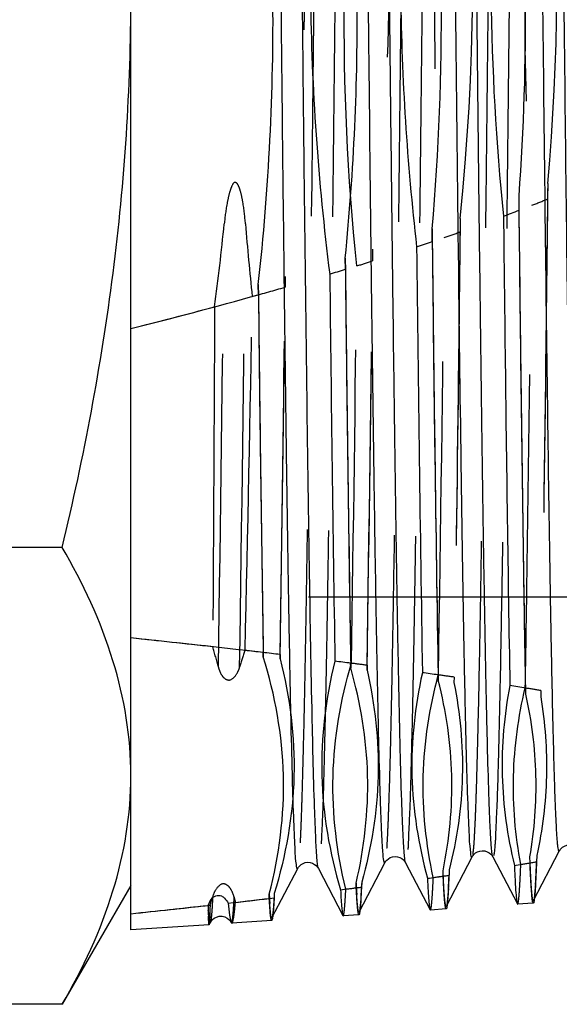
# Model space of a CAD drawing. Header units: millimetres. Extents: x 413 to 587, y 459 to 541.
# Tile 3 of 14: x 539 to 550, y 468 to 488. Entities that reach past the tile are written whole.
import ezdxf

# ---------------------------------------------------------------- set-up
doc = ezdxf.new("R2010")
doc.units = ezdxf.units.MM
doc.header["$LTSCALE"] = 65.185185
doc.linetypes.add('HIDDEN', pattern=[0.2, 0.1, -0.1])
doc.layers.add('KONST.EL_MIT_GEO', color=7, linetype='CONTINUOUS')

msp = doc.modelspace()

# ---------------------------------------------------------------- linework, layer by layer
at = {"layer": 'KONST.EL_MIT_GEO', "color": 7, "linetype": 'Continuous'}
for p, q in [((541.156, 469.108), (541.156, 530.892)), ((549.225, 484.073), (549.222, 484.373)), ((547.42, 483.422), (547.417, 483.683)), ((545.613, 482.843), (545.611, 483.077)), ((543.806, 482.315), (543.804, 482.53)), ((539.73, 477.062), (529.595, 477.062)), ((543.908, 474.785), (543.906, 474.874)), ((545.726, 474.555), (545.723, 474.654)), ((547.544, 474.3), (547.541, 474.41)), ((549.363, 474.009), (549.36, 474.136)), ((549.524, 469.719), (550.059, 470.746)), ((545.9, 469.478), (546.435, 470.505)), ((546.865, 470.505), (547.375, 469.526)), ((547.712, 469.599), (548.247, 470.626)), ((548.677, 470.626), (549.187, 469.647)), ((549.451, 470.501), (549.448, 470.628)), ((544.088, 469.358), (544.622, 470.385)), ((545.053, 470.385), (545.562, 469.406)), ((547.646, 470.227), (547.643, 470.338)), ((545.839, 469.984), (545.837, 470.082)), ((541.156, 470.03), (539.73, 467.561)), ((544.032, 469.763), (544.03, 469.853)), ((549.519, 469.664), (549.192, 469.642)), ((547.375, 469.526), (547.38, 469.521)), ((547.707, 469.543), (547.38, 469.521)), ((549.187, 469.647), (549.192, 469.642)), ((542.782, 469.217), (542.807, 469.264)), ((542.933, 469.376), (542.992, 469.391)), ((543.238, 469.264), (543.233, 469.279)), ((544.083, 469.302), (543.253, 469.247)), ((545.562, 469.406), (545.568, 469.401)), ((545.895, 469.423), (545.568, 469.401)), ((542.781, 469.216), (541.156, 469.108)), ((542.782, 469.217), (542.781, 469.216)), ((539.73, 467.561), (529.595, 467.561))]:
    msp.add_line(p, q, dxfattribs=at)
at = {"layer": 'KONST.EL_MIT_GEO', "color": 8, "linetype": 'HIDDEN'}
for p, q in [((549.819, 484.627), (549.815, 484.307)), ((547.999, 483.898), (547.996, 483.621)), ((546.18, 483.261), (546.178, 483.018)), ((544.362, 482.694), (544.36, 482.472)), ((564.401, 476.024), (525.869, 476.024)), ((544.258, 474.833), (544.256, 474.742)), ((546.065, 474.61), (546.063, 474.51)), ((547.871, 474.363), (547.869, 474.25)), ((549.677, 474.084), (549.673, 473.955)), ((549.591, 470.653), (549.588, 470.524)), ((547.772, 470.358), (547.769, 470.245)), ((545.953, 470.098), (545.951, 469.998)), ((544.135, 469.866), (544.133, 469.775))]:
    msp.add_line(p, q, dxfattribs=at)
at = {"layer": 'KONST.EL_MIT_GEO', "color": 7, "linetype": 'Continuous'}
for points in [[(548.247, 470.626), (548.253, 470.638), (548.267, 470.657), (548.289, 470.683), (548.321, 470.709), (548.36, 470.732), (548.407, 470.748), (548.459, 470.755), (548.51, 470.75), (548.558, 470.734), (548.602, 470.71), (548.634, 470.683), (548.655, 470.66), (548.669, 470.641), (548.677, 470.626)], [(550.059, 470.746), (550.067, 470.759), (550.08, 470.779), (550.1, 470.801), (550.127, 470.825), (550.167, 470.849), (550.217, 470.867), (550.269, 470.874), (550.321, 470.87), (550.371, 470.854), (550.412, 470.831), (550.443, 470.806), (550.465, 470.782), (550.481, 470.761), (550.489, 470.746)], [(544.622, 470.385), (544.629, 470.396), (544.642, 470.415), (544.664, 470.44), (544.695, 470.466), (544.733, 470.489), (544.779, 470.506), (544.83, 470.513), (544.881, 470.509), (544.93, 470.495), (544.974, 470.471), (545.007, 470.445), (545.029, 470.421), (545.043, 470.402), (545.053, 470.385)], [(546.435, 470.505), (546.441, 470.517), (546.455, 470.536), (546.477, 470.561), (546.508, 470.588), (546.547, 470.61), (546.593, 470.627), (546.646, 470.634), (546.697, 470.629), (546.745, 470.614), (546.789, 470.59), (546.821, 470.563), (546.842, 470.54), (546.856, 470.52), (546.865, 470.505)], [(542.807, 469.264), (542.814, 469.277), (542.83, 469.299), (542.853, 469.324), (542.886, 469.351), (542.933, 469.376)], [(542.992, 469.391), (543.052, 469.391), (543.107, 469.377), (543.158, 469.352), (543.194, 469.322), (543.216, 469.298), (543.23, 469.279), (543.238, 469.264)]]:
    msp.add_lwpolyline(points, dxfattribs=at)
for centre, radius, start, end in [((497.964, 488.04), 49.645, 354.9651, 6.2164), ((598.775, 489.064), 50.137, 175.3274, 185.856), ((499.389, 488.034), 49.968, 355.7986, 5.3861), ((535.113, 520.635), 39.191, 290.5959, 291.1055), ((1868.031, 496.867), 1320.68, 180.57199, 180.979071), ((529.508, 536.391), 55.916, 288.3311, 288.6832), ((1886.205, 496.994), 1338.854, 180.580806, 180.966494), ((2330.996, 502.949), 1784.01, 180.630644, 180.915117), ((1907.955, 497.153), 1362.416, 180.591964, 180.950364), ((523.856, 554.195), 74.595, 286.69618, 286.95774), ((1924.065, 497.26), 1378.527, 180.599248, 180.939652), ((2330.483, 502.672), 1785.306, 180.63955, 180.897903), ((1943.975, 497.404), 1400.25, 180.608651, 180.925595), ((514.613, 586.775), 108.463, 284.16514, 285.61395), ((1958.981, 497.503), 1415.256, 180.614873, 180.916136), ((516.316, 237.473), 239, 83.37096, 84.0342), ((525.697, 316.995), 158.926, 82.76084, 82.88), ((531.364, 359.818), 115.728, 81.96459, 82.1286), ((536.99, 397.648), 77.482, 80.81327, 81.05899), ((537.273, 545.206), 75.691, 279.0088, 279.25833), ((531.691, 582.475), 113.377, 277.92338, 278.08967), ((526.063, 624.735), 156.009, 277.1621, 277.28276), ((519.566, 678.619), 210.285, 276.44655, 276.68156), ((514.391, 725.013), 256.966, 275.97857, 276.33873), ((557.543, 469.931), 14.784, 181.2134, 181.5972), ((556.47, 469.893), 13.711, 181.561, 182.0963), ((543.167, 469.503), 0.944, 351.037, 352.6633)]:
    msp.add_arc(centre, radius, start, end, dxfattribs=at)
at = {"layer": 'KONST.EL_MIT_GEO', "color": 8, "linetype": 'HIDDEN'}
for centre, radius, start, end in [((597.136, 488.004), 49.672, 173.6245, 185.1945), ((498.111, 489.03), 50.152, 354.1269, 4.6904), ((599.375, 487.999), 50.034, 174.435, 184.3834), ((500.154, 489.028), 49.859, 354.9367, 3.8775), ((536.932, 515.978), 34.192, 291.5439, 292.136), ((489.926, 489.071), 53.432, 352.4652, 354.3253), ((-1441.418, 505.339), 1984.631, 359.111653, 359.377817), ((-1440.977, 505.339), 1984.631, 359.111653, 359.377817), ((595.561, 487.902), 52.186, 184.5218, 186.1854), ((531.298, 531.14), 50.368, 288.9657, 289.3608), ((-805.187, 497.185), 1352.925, 359.035422, 359.420706), ((-1258.379, 503.145), 1804.669, 359.090852, 359.368697), ((525.624, 548.434), 68.57, 287.15559, 287.44261), ((-1258.046, 503.017), 1804.335, 359.097918, 359.364928), ((-845.696, 497.433), 1391.621, 359.061994, 359.402265), ((-1259.657, 502.847), 1804.132, 359.107405, 359.359944), ((519.356, 569.592), 90.637, 285.56609, 286.01394), ((-1259.646, 502.732), 1804.12, 359.113931, 359.35656), ((-390.076, 497.761), 933.883, 358.598395, 359.050121), ((513.08, 592.671), 114.555, 284.1872, 285.08685), ((514.549, 221.08), 255.487, 83.63851, 84.02217), ((533.229, 472.102), 10.053, 14.2082, 16.7198), ((553.527, 471.52), 10.562, 161.2321, 163.2193), ((520.472, 273.827), 202.409, 83.25135, 83.45963), ((526.769, 325.427), 150.426, 82.62984, 82.755), ((532.391, 367.09), 108.385, 81.78864, 81.96262), ((537.968, 403.696), 71.355, 80.55584, 80.8205), ((537.691, 542.625), 73.076, 279.10912, 279.3696), ((514.616, 471.925), 35, 357.2792, 357.7061), ((562.817, 470.869), 16.998, 182.6522, 183.4672), ((532.07, 579.791), 110.666, 277.98384, 278.1554), ((523.912, 471.296), 23.88, 356.817, 357.4776), ((530.116, 471.193), 19.483, 356.6339, 357.2641), ((526.408, 622.018), 153.271, 277.20187, 277.32545), ((528.191, 470.859), 17.781, 356.4959, 357.2238), ((532.829, 472.815), 10.471, 342.2444, 343.2584), ((552.874, 472.22), 9.878, 194.1865, 194.8917), ((519.963, 675.179), 206.822, 276.48664, 276.71119), ((560.689, 470.722), 16.681, 182.9862, 183.2949), ((555.478, 470.419), 11.461, 183.2818, 183.8258), ((514.456, 724.407), 256.356, 275.97827, 276.34809)]:
    msp.add_arc(centre, radius, start, end, dxfattribs=at)
at = {"layer": 'KONST.EL_MIT_GEO', "color": 7, "linetype": 'Continuous'}
for points, knots in [([(544.622, 470.385), (544.609, 470.358), (544.569, 470.66), (544.57, 470.847), (544.53, 471.582), (544.51, 472.427), (544.48, 473.596), (544.454, 474.985), (544.426, 476.616), (544.387, 479.205), (544.34, 482.895), (544.286, 487.764), (544.232, 493.088), (544.177, 498.669), (544.122, 504.299), (544.068, 509.771), (544.013, 514.882), (543.96, 519.442), (543.906, 523.283), (543.859, 525.967), (543.819, 527.65), (543.793, 528.535), (543.766, 529.155), (543.748, 529.48), (543.733, 529.597)], [0, 0, 0, 0, 0.001502, 0.007586, 0.018245, 0.033386, 0.052868, 0.07651, 0.104093, 0.13536, 0.207753, 0.291001, 0.382017, 0.477426, 0.573691, 0.667244, 0.75462, 0.832585, 0.898252, 0.949193, 0.968531, 0.983528, 0.994049, 1, 1, 1, 1]), ([(545.027, 470.555), (545.014, 470.696), (544.995, 471.061), (544.955, 472.114), (544.912, 474.013), (544.86, 476.939), (544.809, 480.653), (544.757, 485.026), (544.705, 489.911), (544.653, 495.141), (544.6, 500.536), (544.548, 505.914), (544.496, 511.092), (544.443, 515.892), (544.392, 520.152), (544.34, 523.726), (544.295, 526.218), (544.257, 527.781), (544.232, 528.604), (544.206, 529.183), (544.188, 529.487), (544.174, 529.597)], [0, 0, 0, 0, 0.007188, 0.018573, 0.053521, 0.103658, 0.167275, 0.242202, 0.325882, 0.415463, 0.507891, 0.600018, 0.688704, 0.770933, 0.843903, 0.905134, 0.952543, 0.970543, 0.984523, 0.994369, 1, 1, 1, 1]), ([(546.865, 470.505), (546.855, 470.524), (546.849, 470.592), (546.833, 470.725), (546.821, 470.93), (546.807, 471.204), (546.793, 471.549), (546.773, 472.144), (546.749, 473.054), (546.721, 474.339), (546.693, 475.871), (546.665, 477.637), (546.637, 479.618), (546.609, 481.795), (546.57, 485.029), (546.523, 489.393), (546.467, 494.893), (546.412, 500.59), (546.356, 506.265), (546.301, 511.7), (546.246, 516.687), (546.198, 520.473), (546.159, 523.135), (546.131, 524.813), (546.104, 526.243), (546.074, 527.448), (546.053, 528.319), (546.013, 529.078), (546.013, 529.27), (545.973, 529.582), (545.959, 529.555)], [0, 0, 0, 0, 0.001091, 0.003371, 0.006843, 0.011502, 0.017338, 0.024336, 0.041752, 0.063581, 0.089614, 0.119601, 0.153251, 0.19024, 0.230212, 0.317538, 0.411869, 0.509579, 0.606913, 0.700133, 0.785657, 0.860204, 0.892447, 0.920914, 0.945329, 0.965459, 0.981112, 0.992139, 0.998438, 1, 1, 1, 1]), ([(548.677, 470.626), (548.667, 470.645), (548.661, 470.713), (548.645, 470.845), (548.633, 471.05), (548.619, 471.323), (548.605, 471.666), (548.585, 472.259), (548.561, 473.166), (548.533, 474.445), (548.505, 475.972), (548.477, 477.73), (548.449, 479.703), (548.421, 481.872), (548.382, 485.093), (548.335, 489.439), (548.28, 494.917), (548.224, 500.59), (548.168, 506.242), (548.113, 511.655), (548.058, 516.621), (548.01, 520.392), (547.971, 523.042), (547.943, 524.713), (547.916, 526.138), (547.886, 527.337), (547.865, 528.205), (547.825, 528.96), (547.825, 529.151), (547.785, 529.462), (547.771, 529.435)], [0, 0, 0, 0, 0.001093, 0.003375, 0.00685, 0.011511, 0.017349, 0.02435, 0.041769, 0.063603, 0.08964, 0.119629, 0.153283, 0.190275, 0.23025, 0.31758, 0.411913, 0.509624, 0.606957, 0.700173, 0.785693, 0.860233, 0.892474, 0.920936, 0.945348, 0.965475, 0.981123, 0.992146, 0.998442, 1, 1, 1, 1]), ([(548.247, 470.626), (548.233, 470.599), (548.193, 470.908), (548.193, 471.099), (548.153, 471.85), (548.132, 472.714), (548.102, 473.908), (548.075, 475.326), (548.047, 476.989), (548.008, 479.628), (547.961, 483.382), (547.905, 488.327), (547.85, 493.719), (547.795, 499.352), (547.739, 505.01), (547.684, 510.477), (547.629, 515.546), (547.582, 519.43), (547.543, 522.195), (547.515, 523.963), (547.487, 525.502), (547.459, 526.798), (547.432, 527.837), (547.408, 528.539), (547.388, 528.965), (547.375, 529.182), (547.36, 529.328), (547.352, 529.403), (547.344, 529.428)], [0, 0, 0, 0, 0.00155, 0.007817, 0.018789, 0.034368, 0.054406, 0.078709, 0.107046, 0.139145, 0.213366, 0.298534, 0.391394, 0.488398, 0.585842, 0.680004, 0.767292, 0.844375, 0.878154, 0.908316, 0.934575, 0.956678, 0.974417, 0.987623, 0.992486, 0.996173, 0.998678, 1, 1, 1, 1]), ([(546.435, 470.505), (546.422, 470.481), (546.399, 470.639), (546.394, 470.724), (546.377, 470.952), (546.366, 471.208), (546.346, 471.694), (546.323, 472.449), (546.296, 473.54), (546.27, 474.864), (546.243, 476.412), (546.205, 478.878), (546.159, 482.4), (546.106, 487.06), (546.053, 492.178), (546, 497.573), (545.947, 503.054), (545.893, 508.428), (545.84, 513.506), (545.787, 518.108), (545.734, 522.072), (545.684, 525.259), (545.631, 527.556), (545.596, 528.779), (545.566, 529.226)], [0, 0, 0, 0, 0.001415, 0.003761, 0.007207, 0.011749, 0.017376, 0.031836, 0.05046, 0.073084, 0.099508, 0.129498, 0.199086, 0.279389, 0.367571, 0.46052, 0.554956, 0.647548, 0.73503, 0.81432, 0.882622, 0.937533, 0.977122, 1, 1, 1, 1]), ([(550.059, 470.746), (550.049, 470.727), (550.025, 470.848), (550.023, 470.916), (550.007, 471.096), (549.997, 471.3), (549.979, 471.69), (549.958, 472.296), (549.934, 473.175), (549.91, 474.246), (549.886, 475.502), (549.852, 477.519), (549.811, 480.425), (549.763, 484.312), (549.715, 488.649), (549.667, 493.311), (549.619, 498.166), (549.555, 504.62), (549.48, 512.133), (549.389, 519.902), (549.32, 524.503), (549.277, 526.411)], [0, 0, 0, 0, 0.001143, 0.003098, 0.005987, 0.009808, 0.014555, 0.02679, 0.042608, 0.061894, 0.08451, 0.110294, 0.170603, 0.241093, 0.319743, 0.404299, 0.492338, 0.58134, 0.752083, 0.897127, 1, 1, 1, 1]), ([(550.463, 470.916), (550.436, 471.212), (550.408, 472.053), (550.361, 473.665), (550.319, 475.965), (550.273, 478.889), (550.228, 482.364), (550.164, 487.823), (550.088, 495.252), (550, 504.343), (549.912, 512.987), (549.825, 520.292), (549.759, 524.612), (549.718, 526.411)], [0, 0, 0, 0, 0.016105, 0.045431, 0.08722, 0.140386, 0.203543, 0.275048, 0.435489, 0.605123, 0.766423, 0.902737, 1, 1, 1, 1]), ([(543.804, 482.53), (544.024, 484.528), (544.232, 488.554), (543.939, 492.574), (543.681, 494.568)], [0, 0, 0, 0, 0.499949, 1, 1, 1, 1]), ([(545.168, 494.353), (544.965, 492.426), (544.772, 488.544), (545.046, 484.668), (545.287, 482.744)], [0, 0, 0, 0, 0.499958, 1, 1, 1, 1]), ([(545.611, 483.077), (545.791, 484.895), (545.96, 488.553), (545.715, 492.207), (545.499, 494.021)], [0, 0, 0, 0, 0.49996, 1, 1, 1, 1]), ([(546.986, 493.785), (546.821, 492.045), (546.669, 488.545), (546.895, 485.05), (547.094, 483.313)], [0, 0, 0, 0, 0.499956, 1, 1, 1, 1]), ([(539.73, 477.062), (540.18, 478.941), (540.9, 482.741), (541.156, 486.604), (541.156, 488.531)], [0, 0, 0, 0, 0.500562, 1, 1, 1, 1]), ([(549.363, 474.009), (549.351, 474.707), (549.294, 478.161), (549.253, 481.616), (549.222, 484.373)], [0, 0, 0, 0, 0.20192, 1, 1, 1, 1]), ([(549.36, 474.136), (549.348, 474.812), (549.294, 478.124), (549.255, 481.437), (549.225, 484.073)], [0, 0, 0, 0, 0.204128, 1, 1, 1, 1]), ([(548.9, 483.949), (548.91, 483), (548.948, 479.746), (548.991, 476.493), (549.032, 474.189)], [0, 0, 0, 0, 0.291653, 1, 1, 1, 1]), ([(541.156, 472.311), (541.156, 473.118), (540.877, 474.793), (540.161, 476.316), (539.73, 477.062)], [0, 0, 0, 0, 0.483396, 1, 1, 1, 1]), ([(544.03, 469.853), (544.24, 470.654), (544.454, 472.329), (544.155, 473.989), (543.908, 474.785)], [0, 0, 0, 0, 0.498501, 1, 1, 1, 1]), ([(545.395, 474.695), (545.201, 473.921), (545.005, 472.31), (545.283, 470.711), (545.513, 469.943)], [0, 0, 0, 0, 0.498551, 1, 1, 1, 1]), ([(545.837, 470.082), (546.009, 470.812), (546.179, 472.327), (545.932, 473.83), (545.726, 474.555)], [0, 0, 0, 0, 0.498629, 1, 1, 1, 1]), ([(547.213, 474.456), (547.056, 473.757), (546.903, 472.311), (547.13, 470.876), (547.32, 470.181)], [0, 0, 0, 0, 0.49869, 1, 1, 1, 1]), ([(547.643, 470.338), (547.777, 470.987), (547.905, 472.325), (547.709, 473.654), (547.544, 474.3)], [0, 0, 0, 0, 0.498779, 1, 1, 1, 1]), ([(549.032, 474.189), (548.913, 473.574), (548.801, 472.313), (548.977, 471.06), (549.126, 470.449)], [0, 0, 0, 0, 0.498839, 1, 1, 1, 1]), ([(549.448, 470.628), (549.545, 471.185), (549.633, 472.323), (549.487, 473.455), (549.363, 474.009)], [0, 0, 0, 0, 0.498948, 1, 1, 1, 1]), ([(539.73, 467.561), (540.161, 468.307), (540.877, 469.83), (541.156, 471.505), (541.156, 472.311)], [0, 0, 0, 0, 0.516604, 1, 1, 1, 1]), ([(545.053, 470.385), (545.044, 470.402), (545.038, 470.461), (545.03, 470.517), (545.027, 470.555)], [0, 0, 0, 0, 0.328029, 1, 1, 1, 1]), ([(549.519, 469.664), (549.514, 469.663), (549.507, 469.688), (549.5, 469.721), (549.492, 469.791), (549.484, 469.881), (549.476, 470), (549.464, 470.209), (549.456, 470.379), (549.451, 470.501)], [0, 0, 0, 0, 0.018094, 0.065533, 0.143839, 0.253216, 0.393679, 0.565087, 1, 1, 1, 1]), ([(549.126, 470.449), (549.13, 470.34), (549.139, 470.149), (549.152, 469.905), (549.17, 469.749), (549.176, 469.669), (549.187, 469.647)], [0, 0, 0, 0, 0.407662, 0.71066, 0.908027, 1, 1, 1, 1]), ([(547.32, 470.181), (547.324, 470.092), (547.332, 469.938), (547.343, 469.739), (547.359, 469.611), (547.365, 469.545), (547.375, 469.526)], [0, 0, 0, 0, 0.404938, 0.706893, 0.905195, 1, 1, 1, 1]), ([(547.707, 469.543), (547.703, 469.543), (547.696, 469.563), (547.69, 469.59), (547.683, 469.647), (547.672, 469.759), (547.658, 469.957), (547.65, 470.127), (547.646, 470.227)], [0, 0, 0, 0, 0.018615, 0.066162, 0.144491, 0.253845, 0.5654, 1, 1, 1, 1]), ([(545.513, 469.943), (545.517, 469.87), (545.524, 469.744), (545.535, 469.582), (545.548, 469.476), (545.554, 469.422), (545.562, 469.406)], [0, 0, 0, 0, 0.402137, 0.703017, 0.902179, 1, 1, 1, 1]), ([(545.895, 469.423), (545.891, 469.423), (545.885, 469.438), (545.88, 469.462), (545.873, 469.507), (545.863, 469.6), (545.851, 469.762), (545.843, 469.902), (545.839, 469.984)], [0, 0, 0, 0, 0.019255, 0.066956, 0.145267, 0.254502, 0.565698, 1, 1, 1, 1]), ([(542.762, 469.618), (542.789, 469.699), (542.863, 469.834), (543.032, 469.828), (543.117, 469.759), (543.157, 469.702), (543.176, 469.664)], [0, 0, 0, 0, 0.443087, 0.645949, 0.783517, 1, 1, 1, 1]), ([(543.176, 469.664), (543.184, 469.582), (543.2, 469.453), (543.219, 469.324), (543.233, 469.279)], [0, 0, 0, 0, 0.638883, 1, 1, 1, 1]), ([(544.083, 469.302), (544.079, 469.302), (544.074, 469.315), (544.066, 469.349), (544.054, 469.438), (544.043, 469.58), (544.036, 469.696), (544.032, 469.763)], [0, 0, 0, 0, 0.019972, 0.067845, 0.25521, 0.56604, 1, 1, 1, 1]), ([(549.54, 469.746), (549.538, 469.726), (549.532, 469.704), (549.527, 469.664), (549.519, 469.664)], [0, 0, 0, 0, 0.726615, 1, 1, 1, 1]), ([(542.775, 469.397), (542.774, 469.406), (542.77, 469.447), (542.767, 469.487), (542.764, 469.519)], [0, 0, 0, 0, 0.220878, 1, 1, 1, 1]), ([(542.781, 469.216), (542.778, 469.216), (542.779, 469.239), (542.773, 469.264), (542.772, 469.323), (542.769, 469.365), (542.768, 469.391)], [0, 0, 0, 0, 0.063959, 0.251343, 0.563411, 1, 1, 1, 1]), ([(543.233, 469.279), (543.234, 469.274), (543.238, 469.263), (543.246, 469.247), (543.254, 469.247)], [0, 0, 0, 0, 0.391233, 1, 1, 1, 1]), ([(544.088, 469.309), (544.087, 469.307), (544.086, 469.305), (544.084, 469.303), (544.083, 469.302)], [0, 0, 0, 0, 0.622767, 1, 1, 1, 1]), ([(544.099, 469.356), (544.099, 469.351), (544.096, 469.335), (544.093, 469.318), (544.088, 469.309)], [0, 0, 0, 0, 0.337209, 1, 1, 1, 1])]:
    msp.add_open_spline(points, degree=3, knots=knots, dxfattribs=at)
at = {"layer": 'KONST.EL_MIT_GEO', "color": 8, "linetype": 'HIDDEN'}
for points, knots in [([(545.528, 529.555), (545.514, 529.583), (545.476, 529.268), (545.474, 529.074), (545.435, 528.312), (545.413, 527.437), (545.383, 526.227), (545.356, 524.791), (545.328, 523.107), (545.289, 520.436), (545.241, 516.638), (545.186, 511.637), (545.131, 506.188), (545.075, 500.501), (545.02, 494.793), (544.964, 489.285), (544.917, 484.916), (544.878, 481.679), (544.85, 479.499), (544.822, 477.517), (544.794, 475.751), (544.766, 474.218), (544.739, 472.933), (544.714, 472.023), (544.694, 471.428), (544.681, 471.084), (544.666, 470.809), (544.655, 470.604), (544.639, 470.472), (544.632, 470.404), (544.622, 470.385)], [0, 0, 0, 0, 0.001578, 0.007903, 0.018963, 0.034655, 0.054829, 0.079291, 0.107805, 0.140097, 0.214734, 0.30033, 0.393595, 0.490942, 0.588631, 0.68291, 0.770157, 0.810084, 0.847026, 0.880627, 0.910566, 0.936554, 0.958342, 0.975723, 0.982705, 0.988528, 0.993176, 0.99664, 0.998913, 1, 1, 1, 1]), ([(545.959, 529.555), (545.949, 529.536), (545.943, 529.468), (545.927, 529.335), (545.915, 529.129), (545.901, 528.854), (545.887, 528.509), (545.867, 527.913), (545.843, 527.001), (545.815, 525.714), (545.787, 524.178), (545.759, 522.409), (545.731, 520.424), (545.703, 518.242), (545.664, 515.002), (545.617, 510.63), (545.561, 505.118), (545.506, 499.41), (545.45, 493.723), (545.395, 488.277), (545.34, 483.28), (545.292, 479.486), (545.253, 476.819), (545.225, 475.137), (545.198, 473.704), (545.168, 472.497), (545.147, 471.623), (545.107, 470.863), (545.106, 470.671), (545.067, 470.357), (545.053, 470.385)], [0, 0, 0, 0, 0.001091, 0.00337, 0.006842, 0.011502, 0.017337, 0.024335, 0.04175, 0.063579, 0.089611, 0.119596, 0.153245, 0.190233, 0.230204, 0.317528, 0.411857, 0.509566, 0.606899, 0.700118, 0.785643, 0.860191, 0.892436, 0.920903, 0.94532, 0.965452, 0.981106, 0.992135, 0.998437, 1, 1, 1, 1]), ([(547.341, 529.435), (547.326, 529.462), (547.288, 529.149), (547.286, 528.956), (547.247, 528.197), (547.226, 527.325), (547.196, 526.121), (547.169, 524.691), (547.14, 523.014), (547.101, 520.354), (547.054, 516.571), (546.998, 511.591), (546.943, 506.164), (546.887, 500.5), (546.832, 494.816), (546.776, 489.33), (546.729, 484.979), (546.69, 481.755), (546.662, 479.584), (546.634, 477.61), (546.606, 475.851), (546.578, 474.324), (546.551, 473.044), (546.527, 472.137), (546.506, 471.544), (546.493, 471.201), (546.479, 470.928), (546.467, 470.724), (546.451, 470.592), (546.444, 470.524), (546.435, 470.505)], [0, 0, 0, 0, 0.001576, 0.007899, 0.018957, 0.034646, 0.054818, 0.079278, 0.10779, 0.14008, 0.214712, 0.300306, 0.393568, 0.490913, 0.588602, 0.682881, 0.770131, 0.810059, 0.847002, 0.880606, 0.910547, 0.936537, 0.958329, 0.975712, 0.982697, 0.988521, 0.993171, 0.996637, 0.998911, 1, 1, 1, 1]), ([(547.771, 529.435), (547.761, 529.416), (547.755, 529.347), (547.739, 529.215), (547.727, 529.01), (547.713, 528.736), (547.699, 528.392), (547.679, 527.798), (547.655, 526.89), (547.627, 525.607), (547.599, 524.078), (547.571, 522.316), (547.543, 520.339), (547.515, 518.166), (547.476, 514.938), (547.429, 510.583), (547.373, 505.094), (547.318, 499.409), (547.262, 493.746), (547.207, 488.322), (547.152, 483.346), (547.104, 479.567), (547.065, 476.911), (547.037, 475.237), (547.01, 473.809), (546.98, 472.608), (546.959, 471.738), (546.919, 470.981), (546.919, 470.79), (546.879, 470.478), (546.865, 470.505)], [0, 0, 0, 0, 0.001093, 0.003376, 0.006851, 0.011513, 0.017351, 0.024352, 0.041772, 0.063605, 0.089642, 0.119632, 0.153284, 0.190276, 0.23025, 0.317577, 0.411908, 0.509617, 0.606948, 0.700163, 0.785682, 0.860223, 0.892464, 0.920928, 0.94534, 0.965468, 0.981118, 0.992142, 0.99844, 1, 1, 1, 1]), ([(549.153, 529.311), (549.138, 529.338), (549.1, 529.027), (549.098, 528.835), (549.059, 528.08), (549.038, 527.212), (549.008, 526.013), (548.981, 524.59), (548.953, 522.919), (548.913, 520.271), (548.866, 516.504), (548.81, 511.544), (548.755, 506.14), (548.699, 500.499), (548.644, 494.838), (548.588, 489.375), (548.541, 485.042), (548.503, 481.83), (548.474, 479.669), (548.446, 477.703), (548.418, 475.951), (548.391, 474.43), (548.363, 473.155), (548.339, 472.252), (548.319, 471.662), (548.305, 471.32), (548.291, 471.048), (548.279, 470.844), (548.263, 470.713), (548.257, 470.645), (548.247, 470.626)], [0, 0, 0, 0, 0.001574, 0.007891, 0.01894, 0.034621, 0.054785, 0.079238, 0.107746, 0.140033, 0.214667, 0.300263, 0.393529, 0.490878, 0.588569, 0.68285, 0.770102, 0.810032, 0.846977, 0.880582, 0.910526, 0.93652, 0.958314, 0.9757, 0.982686, 0.988513, 0.993165, 0.996632, 0.998909, 1, 1, 1, 1]), ([(549.583, 529.311), (549.573, 529.292), (549.567, 529.224), (549.551, 529.093), (549.539, 528.889), (549.525, 528.616), (549.511, 528.274), (549.491, 527.682), (549.467, 526.778), (549.439, 525.501), (549.411, 523.978), (549.383, 522.223), (549.355, 520.254), (549.327, 518.09), (549.289, 514.875), (549.241, 510.538), (549.186, 505.072), (549.13, 499.409), (549.075, 493.769), (549.019, 488.368), (548.964, 483.412), (548.916, 479.649), (548.877, 477.004), (548.849, 475.337), (548.822, 473.916), (548.792, 472.719), (548.771, 471.853), (548.731, 471.1), (548.731, 470.909), (548.691, 470.599), (548.677, 470.626)], [0, 0, 0, 0, 0.001093, 0.003373, 0.006846, 0.011506, 0.017341, 0.024338, 0.041752, 0.063581, 0.089615, 0.119605, 0.15326, 0.190255, 0.230233, 0.317571, 0.411912, 0.509628, 0.606964, 0.700182, 0.785702, 0.860243, 0.892482, 0.920944, 0.945355, 0.96548, 0.981127, 0.992149, 0.998443, 1, 1, 1, 1]), ([(544.482, 494.333), (544.687, 492.4), (544.88, 488.509), (544.605, 484.622), (544.362, 482.694)], [0, 0, 0, 0, 0.499955, 1, 1, 1, 1]), ([(545.85, 482.915), (545.661, 484.775), (545.484, 488.517), (545.739, 492.255), (545.965, 494.111)], [0, 0, 0, 0, 0.499958, 1, 1, 1, 1]), ([(546.288, 493.765), (546.454, 492.02), (546.608, 488.509), (546.381, 485.003), (546.18, 483.261)], [0, 0, 0, 0, 0.499958, 1, 1, 1, 1]), ([(543.537, 483.788), (543.525, 483.939), (543.499, 484.165), (543.448, 484.425), (543.405, 484.552), (543.376, 484.62), (543.304, 484.68), (543.243, 484.558), (543.201, 484.429), (543.139, 484.16), (543.111, 483.939), (543.096, 483.788)], [0, 0, 0, 0, 0.249445, 0.374441, 0.437189, 0.46882, 0.500339, 0.562588, 0.625388, 0.75046, 1, 1, 1, 1]), ([(549.819, 484.627), (549.807, 483.577), (549.766, 480.019), (549.72, 476.462), (549.673, 473.955)], [0, 0, 0, 0, 0.295185, 1, 1, 1, 1]), ([(549.815, 484.307), (549.804, 483.307), (549.765, 479.9), (549.721, 476.492), (549.677, 474.084)], [0, 0, 0, 0, 0.293255, 1, 1, 1, 1]), ([(549.351, 474.138), (549.364, 474.82), (549.418, 478.166), (549.458, 481.512), (549.487, 484.175)], [0, 0, 0, 0, 0.204049, 1, 1, 1, 1]), ([(547.999, 483.898), (547.988, 482.963), (547.951, 479.747), (547.909, 476.531), (547.869, 474.25)], [0, 0, 0, 0, 0.290788, 1, 1, 1, 1]), ([(547.996, 483.621), (547.986, 482.729), (547.95, 479.643), (547.91, 476.557), (547.871, 474.363)], [0, 0, 0, 0, 0.289108, 1, 1, 1, 1]), ([(542.896, 482.065), (542.893, 481.406), (542.881, 479.049), (542.868, 476.692), (542.857, 474.994)], [0, 0, 0, 0, 0.279755, 1, 1, 1, 1]), ([(544.256, 474.742), (544.461, 473.95), (544.669, 472.294), (544.377, 470.653), (544.135, 469.866)], [0, 0, 0, 0, 0.498517, 1, 1, 1, 1]), ([(545.623, 469.956), (545.433, 470.721), (545.242, 472.313), (545.514, 473.892), (545.739, 474.652)], [0, 0, 0, 0, 0.498567, 1, 1, 1, 1]), ([(542.974, 474.569), (542.987, 474.52), (543.016, 474.444), (543.082, 474.345), (543.22, 474.264), (543.358, 474.414), (543.401, 474.52), (543.416, 474.569)], [0, 0, 0, 0, 0.212151, 0.331219, 0.500784, 0.784808, 1, 1, 1, 1]), ([(546.063, 474.51), (546.23, 473.79), (546.395, 472.296), (546.154, 470.814), (545.953, 470.098)], [0, 0, 0, 0, 0.498647, 1, 1, 1, 1]), ([(547.441, 470.198), (547.288, 470.887), (547.14, 472.311), (547.361, 473.725), (547.545, 474.41)], [0, 0, 0, 0, 0.498705, 1, 1, 1, 1]), ([(547.869, 474.25), (547.998, 473.611), (548.121, 472.298), (547.932, 470.993), (547.772, 470.358)], [0, 0, 0, 0, 0.498797, 1, 1, 1, 1]), ([(549.26, 470.47), (549.145, 471.073), (549.039, 472.309), (549.208, 473.538), (549.351, 474.138)], [0, 0, 0, 0, 0.498865, 1, 1, 1, 1]), ([(549.673, 473.955), (549.765, 473.41), (549.848, 472.3), (549.709, 471.195), (549.591, 470.653)], [0, 0, 0, 0, 0.498973, 1, 1, 1, 1]), ([(549.472, 470.118), (549.47, 470.155), (549.46, 470.324), (549.453, 470.494), (549.448, 470.628)], [0, 0, 0, 0, 0.212835, 1, 1, 1, 1]), ([(549.591, 470.653), (549.586, 470.526), (549.576, 470.303), (549.563, 470.018), (549.542, 469.837), (549.537, 469.744), (549.524, 469.719)], [0, 0, 0, 0, 0.409491, 0.713229, 0.910032, 1, 1, 1, 1]), ([(547.664, 469.923), (547.662, 469.952), (547.654, 470.091), (547.648, 470.229), (547.643, 470.338)], [0, 0, 0, 0, 0.212756, 1, 1, 1, 1]), ([(547.772, 470.358), (547.767, 470.254), (547.758, 470.075), (547.746, 469.843), (547.729, 469.696), (547.723, 469.62), (547.712, 469.599)], [0, 0, 0, 0, 0.407032, 0.709766, 0.907321, 1, 1, 1, 1]), ([(549.192, 469.642), (549.198, 469.642), (549.204, 469.667), (549.211, 469.701), (549.219, 469.769), (549.227, 469.859), (549.235, 469.976), (549.247, 470.182), (549.255, 470.35), (549.26, 470.47)], [0, 0, 0, 0, 0.019085, 0.06735, 0.146162, 0.255717, 0.39603, 0.566968, 1, 1, 1, 1]), ([(545.953, 470.098), (545.949, 470.014), (545.941, 469.868), (545.93, 469.68), (545.915, 469.558), (545.909, 469.496), (545.9, 469.478)], [0, 0, 0, 0, 0.404217, 0.705887, 0.904403, 1, 1, 1, 1]), ([(547.38, 469.521), (547.384, 469.522), (547.39, 469.541), (547.397, 469.57), (547.404, 469.625), (547.415, 469.737), (547.428, 469.931), (547.436, 470.1), (547.441, 470.198)], [0, 0, 0, 0, 0.019629, 0.068048, 0.146915, 0.256463, 0.56738, 1, 1, 1, 1]), ([(549.496, 469.813), (549.493, 469.832), (549.483, 469.934), (549.477, 470.036), (549.472, 470.118)], [0, 0, 0, 0, 0.187256, 1, 1, 1, 1]), ([(543.297, 469.799), (543.285, 469.849), (543.255, 469.924), (543.189, 470.024), (543.052, 470.105), (542.913, 469.955), (542.871, 469.849), (542.856, 469.799)], [0, 0, 0, 0, 0.212235, 0.331314, 0.500839, 0.78475, 1, 1, 1, 1]), ([(544.135, 469.866), (544.132, 469.797), (544.125, 469.678), (544.114, 469.524), (544.102, 469.424), (544.095, 469.373), (544.088, 469.358)], [0, 0, 0, 0, 0.40134, 0.701916, 0.90132, 1, 1, 1, 1]), ([(545.568, 469.401), (545.572, 469.401), (545.577, 469.417), (545.583, 469.441), (545.59, 469.486), (545.599, 469.578), (545.611, 469.738), (545.619, 469.876), (545.623, 469.956)], [0, 0, 0, 0, 0.020308, 0.068947, 0.147844, 0.257297, 0.567822, 1, 1, 1, 1]), ([(547.675, 469.778), (547.674, 469.789), (547.67, 469.837), (547.667, 469.885), (547.664, 469.923)], [0, 0, 0, 0, 0.223188, 1, 1, 1, 1]), ([(547.755, 469.97), (547.753, 469.933), (547.746, 469.819), (547.738, 469.706), (547.728, 469.629)], [0, 0, 0, 0, 0.320587, 1, 1, 1, 1]), ([(549.565, 470.049), (549.563, 470.017), (549.557, 469.916), (549.549, 469.815), (549.54, 469.746)], [0, 0, 0, 0, 0.318125, 1, 1, 1, 1]), ([(542.856, 469.799), (542.852, 469.727), (542.845, 469.602), (542.835, 469.44), (542.821, 469.334), (542.815, 469.28), (542.807, 469.264)], [0, 0, 0, 0, 0.402331, 0.703236, 0.902271, 1, 1, 1, 1]), ([(543.297, 469.799), (543.293, 469.714), (543.285, 469.57), (543.272, 469.411), (543.262, 469.317), (543.254, 469.287), (543.25, 469.257), (543.239, 469.262), (543.238, 469.264)], [0, 0, 0, 0, 0.46321, 0.780765, 0.884722, 0.952309, 0.984634, 1, 1, 1, 1]), ([(543.254, 469.247), (543.265, 469.248), (543.278, 469.298), (543.295, 469.37), (543.312, 469.512), (543.322, 469.619), (543.328, 469.682)], [0, 0, 0, 0, 0.076058, 0.265202, 0.573085, 1, 1, 1, 1]), ([(544.133, 469.775), (544.131, 469.732), (544.123, 469.601), (544.115, 469.47), (544.103, 469.382)], [0, 0, 0, 0, 0.327233, 1, 1, 1, 1]), ([(545.876, 469.539), (545.873, 469.557), (545.861, 469.657), (545.855, 469.758), (545.85, 469.841)], [0, 0, 0, 0, 0.175097, 1, 1, 1, 1]), ([(545.938, 469.773), (545.937, 469.757), (545.934, 469.7), (545.929, 469.643), (545.926, 469.603)], [0, 0, 0, 0, 0.280562, 1, 1, 1, 1]), ([(547.686, 469.675), (547.685, 469.682), (547.681, 469.716), (547.677, 469.751), (547.675, 469.778)], [0, 0, 0, 0, 0.212388, 1, 1, 1, 1]), ([(547.712, 469.599), (547.711, 469.597), (547.699, 469.589), (547.694, 469.637), (547.688, 469.655), (547.686, 469.675)], [0, 0, 0, 0, 0.088584, 0.357098, 1, 1, 1, 1]), ([(549.524, 469.719), (549.523, 469.716), (549.515, 469.711), (549.51, 469.728), (549.502, 469.757), (549.498, 469.789), (549.496, 469.813)], [0, 0, 0, 0, 0.076457, 0.171119, 0.354163, 1, 1, 1, 1]), ([(542.801, 469.622), (542.8, 469.566), (542.796, 469.468), (542.794, 469.342), (542.786, 469.265), (542.787, 469.227), (542.782, 469.217)], [0, 0, 0, 0, 0.419702, 0.72654, 0.919975, 1, 1, 1, 1]), ([(544.054, 469.506), (544.053, 469.517), (544.048, 469.566), (544.044, 469.616), (544.042, 469.654)], [0, 0, 0, 0, 0.218848, 1, 1, 1, 1]), ([(544.088, 469.358), (544.086, 469.355), (544.077, 469.352), (544.074, 469.366), (544.067, 469.388), (544.061, 469.438), (544.056, 469.48), (544.054, 469.506)], [0, 0, 0, 0, 0.055399, 0.1138, 0.210591, 0.524265, 1, 1, 1, 1]), ([(545.9, 469.478), (545.899, 469.476), (545.889, 469.468), (545.882, 469.508), (545.878, 469.523), (545.876, 469.539)], [0, 0, 0, 0, 0.101372, 0.362309, 1, 1, 1, 1]), ([(545.916, 469.504), (545.913, 469.484), (545.907, 469.463), (545.902, 469.423), (545.895, 469.423)], [0, 0, 0, 0, 0.726814, 1, 1, 1, 1]), ([(545.926, 469.603), (545.925, 469.593), (545.922, 469.56), (545.919, 469.528), (545.916, 469.504)], [0, 0, 0, 0, 0.286087, 1, 1, 1, 1]), ([(547.728, 469.629), (547.726, 469.607), (547.72, 469.585), (547.715, 469.544), (547.707, 469.543)], [0, 0, 0, 0, 0.727451, 1, 1, 1, 1]), ([(542.807, 469.264), (542.806, 469.262), (542.792, 469.258), (542.791, 469.295), (542.779, 469.333), (542.777, 469.374), (542.775, 469.397)], [0, 0, 0, 0, 0.058976, 0.212434, 0.525062, 1, 1, 1, 1])]:
    msp.add_open_spline(points, degree=3, knots=knots, dxfattribs=at)

doc.saveas('drawing.dxf')
